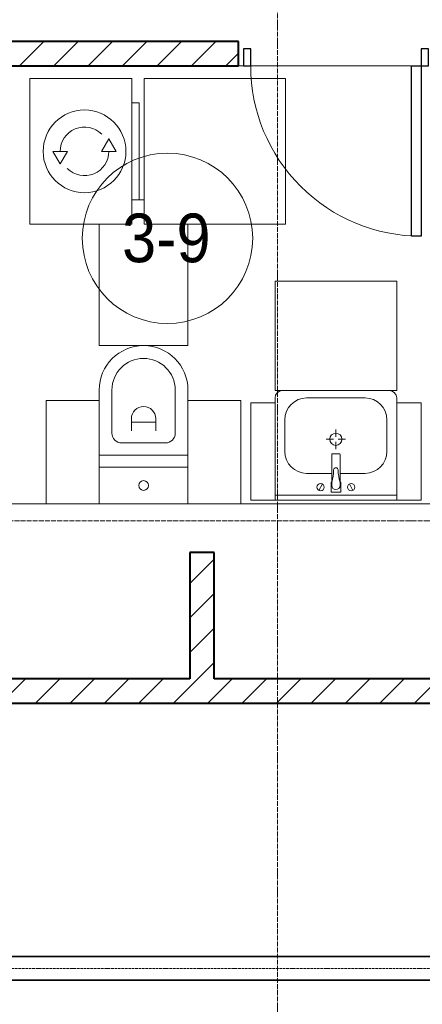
# Model space of a CAD drawing. Header units: millimetres. Extents: x 104173 to 188470, y 7718 to 222239.
# Tile 24 of 50: x 117691 to 119345, y 24312 to 28360. Entities that reach past the tile are written whole.
import ezdxf

# ---------------------------------------------------------------- set-up
doc = ezdxf.new("R2010")
doc.units = ezdxf.units.MM
for name, pattern in [('ADSK_Линия сетки', [25, 20, -2.5, 0, -2.5]), ('Линия сетки', [25, 20, -2.5, 0, -2.5]), ('Осевая', [14, 10, -2, 0, -2])]:
    doc.linetypes.add(name, pattern=pattern)
for name, color, linetype, lineweight in [('Двери', 7, 'Continuous', 18), ('Кабельные лотки', 7, 'Continuous', 18), ('Марки помещений', 7, 'Continuous', 20), ('Мебель', 7, 'Continuous', 18), ('Осевая линия', 7, 'Осевая', 18), ('Оси', 7, 'Continuous', 9), ('Перекрытия', 7, 'Continuous', 18), ('Сантехнические приборы', 7, 'Continuous', 18), ('Стены разрез', 7, 'Continuous', 40), ('Электрооборудование', 7, 'Continuous', 18)]:
    doc.layers.add(name, color=color, linetype=linetype, lineweight=lineweight)
doc.styles.add('Arial_2', font='arial.ttf', dxfattribs={"width": 0.9, "height": 200})
pattern_1 = [(45, (0, 0), (-70.71068, 70.71068), [])]

# ---------------------------------------------------------------- blocks, each defined once
blk = doc.blocks.new('A_DOR_Door - Вн_3_Одинарная_800x2100-3010512-МКСС_К4_L22_74_700_')
at = {"layer": 'Двери', "color": 253, "lineweight": 30, "true_color": 0xaaaaaa}
for p, q in [((-350, 50), (-350, 750)), ((-350, 750), (-310, 750)), ((-350, 50), (-350, 750)), ((-310, 750), (-310, 50)), ((-380, 50), (-380, -20)), ((-350, 50), (-380, 50)), ((-310, 50), (-350, 50)), ((-350, -20), (-350, 50)), ((380, 50), (350, 50)), ((350, 50), (350, -20)), ((380, -20), (380, 50)), ((-380, -20), (-350, -20)), ((350, -20), (380, -20))]:
    blk.add_line(p, q, dxfattribs=at)
at = {"layer": 'Двери', "color": 254, "lineweight": 9, "true_color": 0xd4d4d4}
blk.add_arc((-350, 50), 700, 360, 90, dxfattribs=at)
blk = doc.blocks.new('MR_Унитаз напольный - Санузел с ванной-2638740-МКСС_К4_L22_74_700_')
at = {"layer": 'Сантехнические приборы', "color": 253, "true_color": 0xaaaaaa}
for p, q in [((-182.5, 0), (-182.5, 267.5)), ((-130, 267.5), (-130, 90)), ((130, 90), (130, 267.5)), ((182.5, 267.5), (182.5, 0)), ((-50, 150), (-50, 100)), ((-50, 135), (50, 135)), ((50, 100), (50, 150)), ((-90, 50), (90, 50)), ((182.5, 0), (-182.5, 0)), ((-182.5, -50), (-182.5, 0)), ((-182.5, 0), (182.5, 0)), ((182.5, 0), (182.5, -50)), ((-182.5, -50), (182.5, -50)), ((-182.5, -200), (-182.5, -50)), ((182.5, -50), (-182.5, -50)), ((182.5, -50), (182.5, -200)), ((182.5, -200), (-182.5, -200))]:
    blk.add_line(p, q, dxfattribs=at)
for centre, radius, start, end in [((0, 267.5), 182.5, 0, 180), ((0, 267.5), 130, 360, 180), ((0, 150), 50, 360, 180), ((-90, 90), 40, 180, 270), ((90, 90), 40, 270, 360), ((0, -125), 20, 360, 180), ((0, -125), 20, 180, 360)]:
    blk.add_arc(centre, radius, start, end, dxfattribs=at)
blk = doc.blocks.new('MR_Зона обслуживания - MR_Зона обслуживания-V18-МКСС_К4_L22_74_700_')
at = {"layer": 'Мебель', "lineweight": 9}
for p, q in [((2.5, 600), (-47.5, 600)), ((-182.5, 498.8), (-182.5, 0)), ((182.5, 0), (182.5, 498.8)), ((-182.5, 0), (182.5, 0))]:
    blk.add_line(p, q, dxfattribs=at)
blk = doc.blocks.new('MR_Зона обслуживания - MR_Зона обслуживания-2638742-МКСС_К4_L22_74_700_')
at = {"layer": 'Мебель', "lineweight": 9}
for p, q in [((108.75, 425), (-108.75, 425)), ((108.75, 0), (108.75, 425)), ((-108.75, 0), (108.75, 0))]:
    blk.add_line(p, q, dxfattribs=at)
blk = doc.blocks.new('MR_Зона обслуживания - MR_Зона обслуживания-V3-МКСС_К4_L22_74_700_')
at = {"layer": 'Мебель', "lineweight": 9}
for p, q in [((108.75, 425), (-108.75, 425)), ((-108.75, 425), (-108.75, 0)), ((-108.75, 0), (108.75, 0))]:
    blk.add_line(p, q, dxfattribs=at)
blk = doc.blocks.new('MR_Тумба-Умывальник с зеркалом - Тумба-умывальник_500-2638752-МКСС_К4_L22_74_700_')
at = {"layer": 'Сантехнические приборы', "color": 253, "true_color": 0xaaaaaa}
for p, q in [((-250, 400), (-250, 420)), ((-120, 420), (120, 420)), ((250, 420), (250, 400)), ((-210, 200), (-210, 330)), ((210, 330), (210, 200)), ((0, 290), (0, 260)), ((-10, 250), (-40, 250)), ((40, 250), (10, 250)), ((0, 210), (0, 240)), ((-17, 73.1), (-17, 187.9)), ((-14, 190.9), (14, 190.9)), ((17, 187.9), (17, 73.1)), ((-17, 110), (-120, 110)), ((120, 110), (17, 110)), ((-69.7, 39.8), (-55.6, 66.3)), ((-20, 73.1), (-17, 73.1)), ((-20, 33.1), (-20, 73.1)), ((-17, 60), (-17, 73.1)), ((17, 73.1), (17, 60)), ((17, 73.1), (20, 73.1)), ((20, 73.1), (20, 33.1)), ((69.7, 39.8), (55.6, 66.3)), ((-250, 20), (250, 20)), ((250, 0), (-250, 0)), ((20, 33.1), (-20, 33.1))]:
    blk.add_line(p, q, dxfattribs=at)
for centre, radius, start, end in [((-220, 420), 30, 90, 180), ((220, 420), 30, 0, 90), ((-120, 330), 90, 90, 180), ((120, 330), 90, 0, 90), ((0, 250), 25, 360, 180), ((0, 250), 25, 180, 360), ((-120, 200), 90, 180, 270), ((-14, 187.9), 3, 90, 180), ((-14, 187.9), 3, 105, 165), ((14, 187.9), 3, 0, 90), ((14, 187.9), 3, 15, 75), ((120, 200), 90, 270, 0), ((-217.6, 129.9), 208.5, 344.1823, 358.4054), ((0, 124.1), 9.19, 0, 180), ((217.6, 129.9), 208.5, 181.5946, 195.8177), ((-62.7, 53.1), 15, 0, 180), ((-62.7, 53.1), 15, 180, 0), ((0, 60), 17, 180, 0), ((62.7, 53.1), 15, 0, 180), ((62.7, 53.1), 15, 180, 0)]:
    blk.add_arc(centre, radius, start, end, dxfattribs=at)
blk = doc.blocks.new('MR_Зона обслуживания - MR_Зона обслуживания-2638754-МКСС_К4_L22_74_700_')
at = {"layer": 'Мебель', "lineweight": 9}
for p, q in [((250, 450), (-250, 450)), ((-250, 450), (-250, 0)), ((250, 0), (250, 450)), ((-250, 0), (250, 0))]:
    blk.add_line(p, q, dxfattribs=at)
blk = doc.blocks.new('MR_Зона обслуживания - MR_Зона обслуживания-V14-МКСС_К4_L22_74_700_')
at = {"layer": 'Мебель', "lineweight": 9}
for p, q in [((50, 400), (-50, 400)), ((-50, 400), (-50, 0)), ((50, 0), (50, 400)), ((-50, 0), (50, 0))]:
    blk.add_line(p, q, dxfattribs=at)
blk = doc.blocks.new('MR_Стиральная машина - Стиральная машина_450-2515852-МКСС_К4_L22_74_700_')
at = {"layer": 'Электрооборудование', "color": 253, "true_color": 0xaaaaaa}
for p, q in [((300, 0), (-300, 0)), ((-300, 0), (-300, -420)), ((300, -420), (300, 0)), ((0, -95), (-52, -125)), ((0, -155), (0, -95)), ((-52, -125), (0, -155)), ((0, -295), (0, -355)), ((52, -325), (0, -295)), ((0, -355), (52, -325)), ((-300, -420), (300, -420)), ((200, -450), (200, -420)), ((-198.8, -450), (200, -450))]:
    blk.add_line(p, q, dxfattribs=at)
for radius, start, end in [(170, 360, 180), (100, 135, 270), (100, 315, 90), (170, 180, 360)]:
    blk.add_arc((0, -225), radius, start, end, dxfattribs=at)
blk = doc.blocks.new('MR_Зона обслуживания - MR_Зона обслуживания-2638756-МКСС_К4_L22_74_700_')
at = {"layer": 'Мебель', "lineweight": 9}
for p, q in [((300, 0), (-300, 0)), ((-300, 0), (-300, -580)), ((300, -580), (300, 0)), ((-300, -580), (300, -580))]:
    blk.add_line(p, q, dxfattribs=at)
blk = doc.blocks.new('135_SLK_K4_AR_rvt-1-МКСС_К4_L22_74_700_')
at = {"layer": 'Стены разрез', "lineweight": 9, "true_color": 0xaaaaaa}
h = blk.add_hatch(dxfattribs=at)
h.set_pattern_fill('FP_3', color=253, style=0, pattern_type=2)
h.set_pattern_definition(pattern_1)
h.paths.add_polyline_path([(120450, 28170), (120450, 28270), (119390, 28270), (119390, 28170), (119599.8, 28170)])
h.paths.add_polyline_path([(118590, 28170), (118590, 28270), (116900, 28270), (116900, 28170), (118209.5, 28170)])
h.paths.add_polyline_path([(116100, 28170), (116100, 28270), (115150, 28270), (115150, 28170), (115892.4, 28170)])
h = blk.add_hatch(dxfattribs=at)
h.set_pattern_fill('FP_3', color=253, style=0, pattern_type=2)
h.set_pattern_definition(pattern_1)
h.paths.add_polyline_path([(118490, 25650), (118490, 26170), (118390, 26170), (118390, 25650)])
h = blk.add_hatch(dxfattribs=at)
h.set_pattern_fill('FP_3', color=253, style=0, pattern_type=2)
h.set_pattern_definition(pattern_1)
h.paths.add_polyline_path([(123550, 25550), (123550, 25650), (115250, 25650), (115250, 25550), (122380.3, 25550)])
at = {"layer": 'Перекрытия', "color": 253, "true_color": 0xaaaaaa}
for p, q in [((118610, 28170), (118590, 28170)), ((118590, 28170), (118610, 28170)), ((119300, 28170), (118640, 28170)), ((118640, 28170), (119300, 28170)), ((117650, 26370), (117800, 26370)), ((118600, 26370), (119650, 26370))]:
    blk.add_line(p, q, dxfattribs=at)
at = {"layer": 'Стены разрез', "color": 253, "true_color": 0xaaaaaa}
for p, q in [((118590, 28270), (116900, 28270)), ((118590, 28170), (118590, 28270)), ((117650, 28170), (118590, 28170)), ((118490, 26170), (118390, 26170)), ((118390, 26170), (118390, 25650)), ((118490, 25650), (118490, 26170)), ((118390, 25650), (116880, 25650)), ((120150, 25650), (118490, 25650)), ((115250, 25550), (123550, 25550))]:
    blk.add_line(p, q, dxfattribs=at)
at = {"layer": 'Двери', "color": 253, "lineweight": 18, "true_color": 0xaaaaaa, "rotation": 180}
blk.add_blockref('A_DOR_Door - Вн_3_Одинарная_800x2100-3010512-МКСС_К4_L22_74_700_', (118990, 28220), dxfattribs=at)
at = {"layer": 'Мебель', "color": 253, "lineweight": 18, "true_color": 0xaaaaaa, "rotation": 90.00000000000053}
blk.add_blockref('MR_Зона обслуживания - MR_Зона обслуживания-2638756-МКСС_К4_L22_74_700_', (118202.5, 27818.8), dxfattribs=at)
at = {"layer": 'Мебель', "color": 253, "lineweight": 18, "true_color": 0xaaaaaa}
for name, p in [('MR_Зона обслуживания - MR_Зона обслуживания-V18-МКСС_К4_L22_74_700_', (118200, 27020)), ('MR_Зона обслуживания - MR_Зона обслуживания-2638754-МКСС_К4_L22_74_700_', (118990, 26835)), ('MR_Зона обслуживания - MR_Зона обслуживания-V3-МКСС_К4_L22_74_700_', (117908.7, 26370)), ('MR_Зона обслуживания - MR_Зона обслуживания-2638742-МКСС_К4_L22_74_700_', (118491.2, 26370)), ('MR_Зона обслуживания - MR_Зона обслуживания-V14-МКСС_К4_L22_74_700_', (118690, 26385)), ('MR_Зона обслуживания - MR_Зона обслуживания-V14-МКСС_К4_L22_74_700_', (119290, 26385))]:
    blk.add_blockref(name, p, dxfattribs=at)
at = {"layer": 'Сантехнические приборы', "color": 253, "lineweight": 18, "true_color": 0xaaaaaa}
for name, p in [('MR_Унитаз напольный - Санузел с ванной-2638740-МКСС_К4_L22_74_700_', (118200, 26570)), ('MR_Тумба-Умывальник с зеркалом - Тумба-умывальник_500-2638752-МКСС_К4_L22_74_700_', (118990, 26385))]:
    blk.add_blockref(name, p, dxfattribs=at)
at = {"layer": 'Электрооборудование', "color": 253, "lineweight": 18, "true_color": 0xaaaaaa, "rotation": 90.00000000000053}
blk.add_blockref('MR_Стиральная машина - Стиральная машина_450-2515852-МКСС_К4_L22_74_700_', (117732.5, 27818.8), dxfattribs=at)
blk = doc.blocks.new('050_Марка_Помещение - Номер-620969-МКСС_К4_L22_74_700_')
at = {"layer": 'Марки помещений'}
blk.add_circle((0, 0), 3.5, dxfattribs=at)

msp = doc.modelspace()

# ---------------------------------------------------------------- linework, layer by layer
at = {"layer": 'Кабельные лотки', "color": 96, "true_color": 0x008000}
for p, q in [((125479.8, 24510), (116113.2, 24510)), ((125479.8, 24507.5), (116113.2, 24507.5)), ((125479.8, 24412.5), (116113.2, 24412.5)), ((125479.8, 24410), (116113.2, 24410))]:
    msp.add_line(p, q, dxfattribs=at)
at = {"layer": 'Осевая линия'}
msp.add_line((125479.8, 24460), (116113.2, 24460), dxfattribs=at)
at = {"layer": 'Оси', "linetype": 'Линия сетки'}
msp.add_line((118750, 12025.7), (118750, 33100), dxfattribs=at)
at = {"layer": 'Оси', "linetype": 'ADSK_Линия сетки'}
msp.add_line((136991.6, 26300), (104991.1, 26300), dxfattribs=at)

# ---------------------------------------------------------------- block references
at = {"lineweight": 5}
msp.add_blockref('135_SLK_K4_AR_rvt-1-МКСС_К4_L22_74_700_', (0, 0), dxfattribs=at)
at = {"layer": 'Марки помещений', "xscale": 99.99999999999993, "yscale": 99.99999999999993, "zscale": 99.99999999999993}
msp.add_blockref('050_Марка_Помещение - Номер-620969-МКСС_К4_L22_74_700_', (118298.3, 27461.2), dxfattribs=at)

# ---------------------------------------------------------------- texts
at = {"layer": 'Марки помещений', "lineweight": 9, "insert": (118111.8, 27562.9), "char_height": 200, "width": 447.342, "attachment_point": 1, "style": 'Arial_2'}
msp.add_mtext('3-9', dxfattribs=at)

doc.saveas('drawing.dxf')
